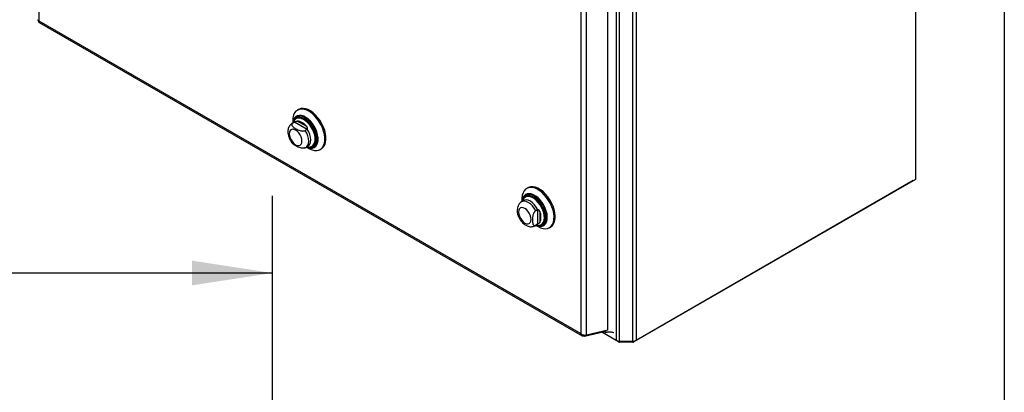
# Model space of a CAD drawing. Header units: inches. Extents: x 0.2 to 10.8, y 0.2 to 8.2.
# Tile 101 of 103: x 9.2 to 10.8, y 5.7 to 6.3. Entities that reach past the tile are written whole.
import ezdxf

# ---------------------------------------------------------------- set-up
doc = ezdxf.new("R2010")
doc.units = ezdxf.units.IN
doc.header["$MEASUREMENT"] = 0
doc.layers.add('DIMENSIONS', color=140, linetype='Continuous')
doc.layers.add('TEXT', color=140, linetype='Continuous')
doc.styles.add('SLDTEXTSTYLE0', font='TXT', dxfattribs={"width": 0.7})
doc.dimstyles.new('SLDDIMSTYLE2', dxfattribs={"dimtxt": 0.084961, "dimasz": 0.13, "dimexe": 0, "dimexo": 0.0625, "dimgap": 0.02124, "dimtad": 0, "dimtih": 1, "dimtoh": 1, "dimlfac": 12, "dimrnd": 1e-09, "dimzin": 4, "dimdsep": 46, "dimtxsty": 'SLDTEXTSTYLE0', "dimsah": 1, "dimcen": 0.09, "dimadec": 0, "dimazin": 1, "dimtfac": 1, "dimtofl": 0, "dimtmove": 0, "dimatfit": 3, "dimfxl": 0, "dimfrac": 2, "dimtolj": 1, "dimtzin": 12, "dimarcsym": 0})

# ---------------------------------------------------------------- blocks, each defined once
blk = doc.blocks.new('_D_20')
at = {"layer": 'DIMENSIONS'}
for p, q in [((7.8987, 5.6155), (7.8987, 6.0079)), ((9.5654, 5.6141), (9.5654, 6.0079)), ((7.8987, 5.8829), (8.4608, 5.8829)), ((8.576, 5.8829), (8.5474, 5.8829)), ((8.5474, 5.8829), (8.5474, 5.7478)), ((8.8991, 5.8829), (8.9276, 5.8829)), ((8.9276, 5.8829), (8.9276, 5.7478)), ((9.5654, 5.8829), (9.0142, 5.8829)), ((8.5474, 5.7478), (8.576, 5.7478)), ((8.9276, 5.7478), (8.8991, 5.7478))]:
    blk.add_line(p, q, dxfattribs=at)
for points in [[(7.8987, 5.8829), (8.0287, 5.8629), (8.0287, 5.9029)], [(9.5654, 5.8829), (9.4354, 5.9029), (9.4354, 5.8629)]]:
    blk.add_solid(points, dxfattribs=at)
at = {"layer": 'DIMENSIONS', "char_height": 0.08333, "attachment_point": 1, "style": 'SLDTEXTSTYLE0'}
for s, insert in [('20.00', (8.576, 6.0093)), ('508.0', (8.576, 5.8553))]:
    blk.add_mtext(s, dxfattribs=dict(at, insert=insert))

msp = doc.modelspace()

# ---------------------------------------------------------------- linework, layer by layer
at = {"color": 7, "linetype": 'Continuous', "lineweight": 25}
for p, q in [((10.6061275, 7.3313167), (10.6061275, 6.0345218)), ((9.1876161, 7.2880728), (9.1876161, 6.291099)), ((10.1489081, 5.7722964), (10.1489081, 6.8248605)), ((10.1539992, 6.8268489), (10.1539992, 5.7735138)), ((10.1222349, 5.7735138), (10.1222349, 6.8200469)), ((10.1273261, 5.7722964), (10.1273261, 6.8189986)), ((10.1081021, 5.7903627), (10.1081021, 6.8030528)), ((10.0645975, 6.7818022), (10.0645975, 5.7848285)), ((10.0738184, 5.7824389), (10.0738184, 6.7832603)), ((9.1876161, 6.291099), (10.0645975, 5.7848285)), ((9.1881707, 6.2883434), (10.0670258, 5.7809911)), ((9.6078126, 6.147604), (9.6059567, 6.1465326)), ((9.6007429, 6.1268543), (9.5973986, 6.1249237)), ((9.5983872, 6.1254012), (9.5974645, 6.1249613)), ((9.5983449, 6.1297089), (9.5983449, 6.12547)), ((9.6011711, 6.1270083), (9.5983872, 6.1254012)), ((9.6018353, 6.127372), (9.60085, 6.1269149)), ((9.6215017, 6.1152716), (9.6011711, 6.1270083)), ((9.6045076, 6.1335735), (9.6041053, 6.1333413)), ((9.6209354, 6.1198845), (9.6054492, 6.1288245)), ((9.6215017, 6.1152716), (9.6187178, 6.1136645)), ((9.6197065, 6.0862811), (9.6230508, 6.0882117)), ((9.6303499, 6.0878794), (9.6307521, 6.0881116)), ((9.6206528, 6.0868274), (9.6243236, 6.0847076)), ((9.6426991, 6.082886), (9.644555, 6.0839574)), ((10.6027334, 6.0325618), (10.1506033, 5.7715527)), ((10.6061275, 6.0345218), (10.1539992, 5.7735138)), ((10.6027334, 6.0325618), (10.6027334, 6.0325625)), ((9.9788, 6.0208672), (9.9769441, 6.0197958)), ((9.9717304, 6.0001175), (9.968386, 5.9981868)), ((9.9693324, 6.0029721), (9.9693324, 5.9987332)), ((9.975495, 6.0068367), (9.9750928, 6.0066045)), ((9.9943874, 5.985247), (9.9916035, 5.9836399)), ((9.9943874, 5.985247), (9.9943874, 5.96177)), ((9.9980992, 5.98245), (9.9980992, 5.9645671)), ((9.9906939, 5.9595442), (9.9940383, 5.9614749)), ((9.9906957, 5.9595453), (9.9916035, 5.9601629)), ((9.9943874, 5.96177), (9.9916035, 5.9601629)), ((9.9916403, 5.9600906), (9.9953111, 5.9579708)), ((9.9940478, 5.9614804), (9.9950345, 5.9621633)), ((10.0013374, 5.9611426), (10.0017396, 5.9613748)), ((10.0136865, 5.9561491), (10.0155424, 5.9572205)), ((10.0704706, 5.7805056), (10.1027862, 5.7879746)), ((10.1081021, 5.7903627), (10.0738184, 5.7824389)), ((10.1256309, 5.7715527), (10.0987858, 5.78705)), ((10.1222349, 5.7735138), (10.0987866, 5.7870502)), ((10.1019942, 5.788951), (10.1042735, 5.7876352)), ((10.1020332, 5.7884093), (10.1049039, 5.7867521)), ((10.1042735, 5.7876352), (10.1038308, 5.7893755)), ((10.1042735, 5.7876352), (10.1042735, 5.7894779)), ((10.1051552, 5.7866638), (10.1051552, 5.7896816)), ((10.0704706, 5.7805056), (10.07074, 5.7824256)), ((10.1256309, 5.7724132), (10.1256309, 5.7715527)), ((10.1489081, 5.7722964), (10.1273261, 5.7722964)), ((10.1273261, 5.7722964), (10.1273261, 5.7711473)), ((10.1489081, 5.7711473), (10.1273261, 5.7711473)), ((10.1489081, 5.7722964), (10.1489081, 5.7711473)), ((10.1506033, 5.7724132), (10.1506033, 5.7715527))]:
    msp.add_line(p, q, dxfattribs=at)
at = {"color": 7, "linetype": 'Continuous', "lineweight": 25, "flags": 128}
for points in [[(9.6243236, 6.0847076), (9.6253741, 6.0841255), (9.6295251, 6.0823112), (9.6335415, 6.081336), (9.6373193, 6.0812251), (9.6407607, 6.0819815), (9.6437764, 6.0835855), (9.6462884, 6.0859956), (9.6482316, 6.0891493), (9.6495558, 6.0929651), (9.6502265, 6.097344), (9.6502265, 6.1021726), (9.6495558, 6.107326), (9.6482316, 6.1126705), (9.6462884, 6.1180679), (9.6437764, 6.1233783), (9.6407607, 6.1284642), (9.6373193, 6.1331938), (9.6335415, 6.1374447), (9.6295251, 6.1411067), (9.6253741, 6.1440851), (9.621196, 6.1463026), (9.617099, 6.1477019), (9.6131892, 6.1482467), (9.6095679, 6.1479229), (9.6063289, 6.1467389), (9.603556, 6.1447254), (9.6013211, 6.1419344), (9.5996821, 6.1384383), (9.5986814, 6.1343277), (9.5983449, 6.1297089), (9.5983449, 6.1297089)], [(9.6207385, 6.0868768), (9.6234358, 6.0858154), (9.6269352, 6.0851082), (9.6301754, 6.0852511), (9.6330521, 6.0862396), (9.635473, 6.0880418), (9.6373602, 6.0905998), (9.6386531, 6.0938315), (9.6393101, 6.0976329), (9.6393101, 6.1018818), (9.6386531, 6.1064418), (9.6373602, 6.1111661), (9.635473, 6.1159031), (9.6330521, 6.1205004), (9.6301754, 6.1248103), (9.6269352, 6.1286942), (9.6234358, 6.1320274), (9.6197896, 6.1347026), (9.6161138, 6.136634), (9.6125266, 6.1377594), (9.6091432, 6.1380426), (9.6060724, 6.1374746), (9.6034129, 6.1360736), (9.6012501, 6.1338847), (9.5996537, 6.1309782), (9.5986748, 6.1274474), (9.5984306, 6.1255194)], [(9.6209227, 6.0869832), (9.6232687, 6.0860818), (9.6267233, 6.0853837), (9.6299221, 6.0855248), (9.632762, 6.0865006), (9.6351519, 6.0882798), (9.637015, 6.0908051), (9.6382913, 6.0939954), (9.6389399, 6.0977482), (9.6389399, 6.1019428), (9.6382913, 6.1064444), (9.637015, 6.1111084), (9.6351519, 6.1157848), (9.632762, 6.1203233), (9.6299221, 6.124578), (9.6267233, 6.1284123), (9.6232687, 6.1317028), (9.6196691, 6.1343439), (9.6160403, 6.1362505), (9.612499, 6.1373615), (9.6091589, 6.1376411), (9.6061273, 6.1370804), (9.6035018, 6.1356974), (9.6013667, 6.1335364), (9.5997907, 6.130667), (9.5988243, 6.1271815), (9.5986148, 6.1256258)], [(9.6242756, 6.0867281), (9.6274463, 6.0863367), (9.6305038, 6.0867577), (9.6331613, 6.0880212), (9.6353284, 6.090084), (9.6369314, 6.092876), (9.6379155, 6.096302), (9.6382473, 6.1002453), (9.6379155, 6.1045718), (9.6369314, 6.1091341), (9.6353284, 6.1137767), (9.6331613, 6.1183417), (9.6305038, 6.1226735), (9.6274463, 6.1266246), (9.624093, 6.1300605), (9.6205582, 6.1328642), (9.6169621, 6.1349402), (9.6134272, 6.1362177), (9.6100739, 6.1366534), (9.6070164, 6.1362324), (9.6043589, 6.1349689), (9.6021918, 6.1329061), (9.6005888, 6.1301142), (9.6000983, 6.1287481)], [(9.644555, 6.0839574), (9.6456323, 6.0846569), (9.6481443, 6.087067), (9.6500876, 6.0902207), (9.6514117, 6.0940365), (9.6520825, 6.0984154), (9.6520825, 6.103244), (9.6514117, 6.1083974), (9.6500876, 6.1137419), (9.6481443, 6.1191393), (9.6456323, 6.1244497), (9.6426166, 6.1295356), (9.6391753, 6.1342652), (9.6353975, 6.1385161), (9.631381, 6.1421781), (9.62723, 6.1451565), (9.6230519, 6.147374), (9.6189549, 6.1487733), (9.6150451, 6.1493181), (9.6114238, 6.1489943), (9.6081848, 6.1478103), (9.6078126, 6.147604)], [(9.6243604, 6.0867261), (9.6255469, 6.086766), (9.6283594, 6.0874551), (9.630742, 6.0889652), (9.6326087, 6.0912418), (9.633892, 6.0942025), (9.6345454, 6.0977403), (9.6345454, 6.1017273), (9.633892, 6.1060196), (9.6326087, 6.1104619), (9.630742, 6.1148936), (9.6283594, 6.1191547), (9.6255469, 6.1230911), (9.6224062, 6.1265605), (9.6190508, 6.1294375), (9.6156019, 6.1316181), (9.6121844, 6.1330237), (9.6089215, 6.1336032), (9.6059314, 6.1333358), (9.603322, 6.1322312), (9.6011876, 6.1303293), (9.5996055, 6.1276988), (9.5989485, 6.1258184)], [(9.6253101, 6.086652), (9.6265072, 6.0866931), (9.6293813, 6.0873973), (9.6318162, 6.0889405), (9.6337237, 6.0912669), (9.6350351, 6.0942924), (9.6357028, 6.0979077), (9.6357028, 6.1019821), (9.6350351, 6.1063683), (9.6337237, 6.1109079), (9.6318162, 6.1154367), (9.6293813, 6.1197911), (9.6265072, 6.1238136), (9.6232978, 6.127359), (9.6198689, 6.130299), (9.6163445, 6.1325274), (9.6128521, 6.1339637), (9.6095178, 6.1345559), (9.6064622, 6.1342827), (9.6037957, 6.1331539), (9.6016146, 6.1312103), (9.5999978, 6.1285222), (9.5997086, 6.1277979)], [(9.6307688, 6.0881213), (9.6322351, 6.0891824), (9.6341427, 6.0915087), (9.635454, 6.0945342), (9.6361217, 6.0981495), (9.6361217, 6.1022239), (9.635454, 6.1066102), (9.6341427, 6.1111497), (9.6322351, 6.1156785), (9.6298003, 6.1200329), (9.6269262, 6.1240555), (9.6237167, 6.1276008), (9.6202878, 6.1305408), (9.6167635, 6.1327693), (9.613271, 6.1342055), (9.6099368, 6.1347978), (9.6068811, 6.1345246), (9.6045243, 6.1335832)], [(9.5927772, 6.1082809), (9.593125, 6.1050293), (9.5941447, 6.1015977), (9.5957669, 6.09822), (9.597881, 6.0951264), (9.6003428, 6.0925276), (9.6029848, 6.0906008), (9.6056267, 6.0894773), (9.6080885, 6.0892337), (9.6102026, 6.0898865), (9.6118248, 6.0913912), (9.6128445, 6.0936454), (9.6131923, 6.0964954), (9.6128445, 6.099747), (9.6118248, 6.1031786), (9.6102026, 6.1065563), (9.6080885, 6.1096499), (9.6056267, 6.1122487), (9.6029848, 6.1141755), (9.6003428, 6.115299), (9.597881, 6.1155426), (9.5957669, 6.1148898), (9.5941447, 6.1133851), (9.593125, 6.1111309), (9.5927772, 6.1082809)], [(9.6196942, 6.086274), (9.6210829, 6.0873016), (9.6228568, 6.0896631), (9.6239557, 6.0927767), (9.6243279, 6.0964954), (9.6239557, 6.1006439), (9.6228568, 6.1050263), (9.6210829, 6.1094358), (9.6187178, 6.1136645)], [(9.6229596, 6.0881599), (9.6243654, 6.0891752), (9.6261725, 6.0915396), (9.6272927, 6.0946735), (9.6276722, 6.0984261), (9.6272927, 6.1026169), (9.6261725, 6.1070442), (9.6243654, 6.111495), (9.6219585, 6.1157552)], [(9.6212564, 6.0871758), (9.6224062, 6.0869228), (9.6243604, 6.0867261)], [(9.9953153, 5.9579683), (9.9994833, 5.9559508), (10.0035433, 5.9547625), (10.0073902, 5.9544344), (10.0109244, 5.954975), (10.0140543, 5.9563701), (10.0166988, 5.9585837), (10.0187896, 5.9615585), (10.0202724, 5.9652174), (10.0211088, 5.9694656), (10.0212772, 5.9741931), (10.0207731, 5.9792775), (10.0196098, 5.9845872), (10.0178172, 5.9899844), (10.0154418, 5.9953296), (10.0125452, 6.0004843), (10.0092023, 6.0053148), (10.0054998, 6.0096963), (10.0015334, 6.0135151), (9.9974061, 6.0166723), (9.9932246, 6.0190862), (9.9890972, 6.0206943), (9.9851309, 6.021455), (9.9814283, 6.0213484), (9.9780854, 6.0203774), (9.9751888, 6.0185672), (9.9728134, 6.0159646), (9.9710209, 6.0126369), (9.9698575, 6.0086705), (9.9693535, 6.004168), (9.9693324, 6.0029721)], [(9.9917259, 5.96014), (9.9935209, 5.9593861), (9.9970678, 5.9584689), (10.0003829, 5.9583987), (10.0033597, 5.9591777), (10.0059025, 5.9607809), (10.0079295, 5.9631568), (10.0093756, 5.9662289), (10.0101944, 5.9698987), (10.0103595, 5.9740481), (10.0098656, 5.9785437), (10.0087285, 5.983241), (10.0069849, 5.9879892), (10.0046908, 5.9926355), (10.0019199, 5.9970307), (9.9987612, 6.0010334), (9.9953164, 6.0045151), (9.991696, 6.0073637), (9.9880165, 6.0094879), (9.9843962, 6.0108192), (9.9809513, 6.0113149), (9.9777926, 6.0109591), (9.9750217, 6.0097631), (9.9727276, 6.0077655), (9.970984, 6.0050305), (9.969847, 6.0016459), (9.969418, 5.9987826)], [(9.9919101, 5.9602463), (9.9933654, 5.9596486), (9.9968669, 5.9587431), (10.0001396, 5.9586738), (10.0030783, 5.9594428), (10.0055886, 5.9610255), (10.0075896, 5.963371), (10.0090173, 5.9664039), (10.0098256, 5.9700268), (10.0099885, 5.9741231), (10.009501, 5.9785612), (10.0083785, 5.9831985), (10.0066572, 5.9878859), (10.0043924, 5.9924728), (10.0016569, 5.9968118), (9.9985386, 6.0007633), (9.9951378, 6.0042005), (9.9915638, 6.0070127), (9.9879313, 6.0091096), (9.9843573, 6.0104239), (9.9809564, 6.0109133), (9.9778382, 6.010562), (9.9751027, 6.0093814), (9.9728379, 6.0074094), (9.9711166, 6.0047093), (9.9699941, 6.001368), (9.9696022, 5.9988889)], [(9.9959512, 5.9598446), (9.9967871, 5.9597109), (10.0000062, 5.9597035), (10.002876, 5.9605494), (10.0052987, 5.9622196), (10.0071918, 5.9646574), (10.0084908, 5.9677797), (10.0091516, 5.9714802), (10.0091516, 5.9756328), (10.0084908, 5.9800962), (10.0071918, 5.9847184), (10.0052987, 5.9893419), (10.002876, 5.9938093), (10.0000062, 5.9979685), (9.9967871, 6.0016779), (9.9933283, 6.004811), (9.9897475, 6.0072613), (9.9861668, 6.0089453), (9.982708, 6.0098056), (9.9794889, 6.009813), (9.9766191, 6.0089671), (9.9741964, 6.0072968), (9.9723033, 6.0048591), (9.9711702, 6.0022785)], [(9.9953558, 5.9599696), (9.998249, 5.9600518), (10.0010224, 5.9609693), (10.003333, 5.9627147), (10.0050971, 5.9652248), (10.0062512, 5.9684089), (10.0067533, 5.9721519), (10.0065854, 5.9763186), (10.0057536, 5.9807584), (10.0042878, 5.9853107), (10.0022412, 5.9898111), (9.9996876, 5.9940969), (9.9967194, 5.9980132), (9.9934438, 6.0014185), (9.9899792, 6.0041896), (9.9864509, 6.0062265), (9.9829863, 6.0074554), (9.9797107, 6.0078321), (9.9767425, 6.0073428), (9.9741889, 6.0060053), (9.9726996, 6.0045907)], [(10.0017563, 5.9613845), (10.0037519, 5.9629565), (10.0055161, 5.9654666), (10.0066701, 5.9686507), (10.0071722, 5.9723938), (10.0070043, 5.9765605), (10.0061725, 5.9810002), (10.0047068, 5.9855525), (10.0026601, 5.9900529), (10.0001065, 5.9943387), (9.9971383, 5.998255), (9.9938627, 6.0016603), (9.9903982, 6.0044314), (9.9868698, 6.0064683), (9.9834053, 6.0076973), (9.9801297, 6.0080739), (9.9771614, 6.0075847), (9.9755117, 6.0068463)], [(10.0155424, 5.9572205), (10.0159102, 5.9574415), (10.0185548, 5.9596551), (10.0206455, 5.9626299), (10.0221283, 5.9662888), (10.0229647, 5.970537), (10.0231331, 5.9752645), (10.0226291, 5.9803489), (10.0214657, 5.9856586), (10.0196731, 5.9910558), (10.0172977, 5.996401), (10.0144011, 6.0015557), (10.0110582, 6.0063862), (10.0073557, 6.0107677), (10.0033894, 6.0145865), (9.999262, 6.0177437), (9.9950805, 6.0201576), (9.9909531, 6.0217657), (9.9869868, 6.0225264), (9.9832843, 6.0224198), (9.9799414, 6.0214488), (9.9788, 6.0208672)], [(9.9916035, 5.9836399), (9.9891239, 5.9878025), (9.986192, 5.9915434), (9.9829464, 5.9946861), (9.97954, 5.9970823), (9.9761336, 5.998619), (9.9728879, 5.9992237), (9.9699561, 5.9988678), (9.9683821, 5.9981845)], [(9.9950345, 5.9854008), (9.9925486, 5.9896154), (9.9895976, 5.9934056), (9.9863237, 5.9965892), (9.9828843, 5.999013), (9.979445, 6.0005603), (9.976171, 6.0011567), (9.9732201, 6.0007734), (9.9717414, 6.0001238)], [(9.9922438, 5.960439), (9.9942035, 5.9600673), (9.9972724, 5.9601226), (9.9999864, 5.9610205), (10.0022475, 5.9627285), (10.0039739, 5.9651848), (10.0051031, 5.9683006), (10.0055945, 5.9719635), (10.0054302, 5.9760409), (10.0046162, 5.9803855), (10.0031819, 5.9848403), (10.0011791, 5.9892442), (9.9986803, 5.9934382), (9.9957756, 5.9972706), (9.9925702, 6.0006029), (9.9891799, 6.0033146), (9.9857272, 6.0053078), (9.9823368, 6.0065105), (9.9791314, 6.0068791), (9.9762268, 6.0064003), (9.973728, 6.0050915), (9.9722429, 6.0036743)], [(9.9739722, 5.963864), (9.9766141, 5.9627405), (9.979076, 5.9624968), (9.98119, 5.9631496), (9.9828122, 5.9646544), (9.983832, 5.9669086), (9.9841798, 5.9697586), (9.983832, 5.9730102), (9.9828122, 5.9764418), (9.98119, 5.9798194), (9.979076, 5.9829131), (9.9766141, 5.9855119), (9.9739722, 5.9874387), (9.9713303, 5.9885622), (9.9688684, 5.9888058), (9.9667543, 5.988153), (9.9651322, 5.9866482), (9.9641124, 5.984394), (9.9637646, 5.981544), (9.9641124, 5.9782925), (9.9651322, 5.9748609), (9.9667543, 5.9714832), (9.9688684, 5.9683895), (9.9713303, 5.9657908), (9.9739722, 5.963864)]]:
    msp.add_lwpolyline(points, dxfattribs=at)
at = {"color": 7, "linetype": 'Continuous', "lineweight": 25}
for centre, radius, start, end in [((9.6039148, 6.1082836), 0.0205981, 34.2774944, 85.7278821), ((9.9815976, 5.9960994), 0.012037, 141.001653, 165.6557835), ((9.9795378, 5.9735085), 0.0206028, 334.2788834, 25.7211166), ((10.1271186, 5.7826832), 0.0103889, 241.9597609, 271.1440967), ((10.127257, 5.7746058), 0.0034592, 241.9597609, 271.1440967), ((10.1491155, 5.7826832), 0.0103889, 268.8559033, 298.0402391), ((10.1489771, 5.7746058), 0.0034592, 268.8559033, 298.0402391)]:
    msp.add_arc(centre, radius, start, end, dxfattribs=at)
msp.add_ellipse((10.1049039, 5.7875219), major_axis=(-0.0004714, 0.0008165), ratio=0.577334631, start_param=1.116970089, end_param=2.742608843, dxfattribs=at)
for points, knots in [([(9.1876161, 6.291099), (9.1870972, 6.2913149), (9.1860594, 6.2917465), (9.1854431, 6.2924749), (9.1855647, 6.2928729), (9.185589, 6.2929523)], [0, 0, 0, 0, 0.444633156, 0.889266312, 1, 1, 1, 1]), ([(9.188208, 6.2884162), (9.1881271, 6.288435), (9.1877214, 6.2885288), (9.1873986, 6.2894269), (9.1875436, 6.2905417), (9.1876161, 6.291099)], [0, 0, 0, 0, 0.110825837, 0.555412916, 1, 1, 1, 1]), ([(9.6052297, 6.1353995), (9.6050187, 6.1352897), (9.6039015, 6.1347078), (9.6023608, 6.1330664), (9.6013721, 6.1313209), (9.6009045, 6.1304953)], [0, 0, 0, 0, 0.10927901, 0.57871392, 1, 1, 1, 1]), ([(9.5975585, 6.1249011), (9.5972235, 6.124744), (9.5959157, 6.1241308), (9.5941035, 6.1223382), (9.59227, 6.1197398), (9.5910738, 6.116719), (9.5905368, 6.1139293), (9.5904883, 6.1121363), (9.5904709, 6.1114951)], [0, 0, 0, 0, 0.069744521, 0.272252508, 0.470328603, 0.671516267, 0.882534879, 1, 1, 1, 1]), ([(9.5983872, 6.1254012), (9.5981185, 6.125246), (9.5978854, 6.1250769), (9.597485, 6.1247128), (9.5973164, 6.1245152), (9.5970537, 6.1241078), (9.5969587, 6.1238987), (9.5968335, 6.1234708), (9.5968038, 6.1232514), (9.5968031, 6.122603), (9.5969179, 6.1221715), (9.5973103, 6.1213343), (9.5975835, 6.1209342), (9.5982365, 6.1201598), (9.5986195, 6.1197836), (9.5994436, 6.1190659), (9.599886, 6.1187224), (9.6012737, 6.1177225), (9.6022757, 6.1170949), (9.6043721, 6.1158861), (9.6054716, 6.1153025), (9.6077989, 6.1142321), (9.6090384, 6.1137415), (9.6110399, 6.1131863), (9.6117373, 6.1130301), (9.6131812, 6.1128102), (9.6139194, 6.1127472), (9.6154182, 6.1127536), (9.6161467, 6.112822), (9.6171991, 6.1130506), (9.6175363, 6.1131473), (9.6181604, 6.1133768), (9.6184509, 6.1135104), (9.6187178, 6.1136645)], [0, 0, 0, 0, 0.03125, 0.03125, 0.0625, 0.0625, 0.09375, 0.09375, 0.125, 0.125, 0.1875, 0.1875, 0.25, 0.25, 0.3125, 0.3125, 0.375, 0.375, 0.5, 0.5, 0.625, 0.625, 0.75, 0.75, 0.8125, 0.8125, 0.875, 0.875, 0.9375, 0.9375, 0.96875, 0.96875, 1, 1, 1, 1]), ([(9.6018353, 6.127372), (9.6021873, 6.1275559), (9.6025368, 6.1277551), (9.6032085, 6.1281186), (9.6035301, 6.1282814), (9.6041282, 6.1285375), (9.6044108, 6.1286343), (9.6049489, 6.1287697), (9.605203, 6.1288085), (9.6054492, 6.1288245)], [0, 0, 0, 0, 0.25, 0.25, 0.5, 0.5, 0.75, 0.75, 1, 1, 1, 1]), ([(9.6219585, 6.1157552), (9.6221157, 6.1160515), (9.6222018, 6.1164027), (9.6222306, 6.1171374), (9.6221727, 6.1175193), (9.6219542, 6.1182467), (9.6217934, 6.1185995), (9.6214063, 6.119269), (9.6211817, 6.1195841), (9.6209354, 6.1198845)], [0, 0, 0, 0, 0.25, 0.25, 0.5, 0.5, 0.75, 0.75, 1, 1, 1, 1]), ([(9.5904709, 6.1114951), (9.5904955, 6.1107239), (9.5905619, 6.1086343), (9.5912363, 6.1051491), (9.5925977, 6.1011288), (9.5945558, 6.0972848), (9.5964358, 6.0943571), (9.5977697, 6.0929261), (9.5981473, 6.092521)], [0, 0, 0, 0, 0.11742855, 0.318205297, 0.519054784, 0.719548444, 0.920610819, 1, 1, 1, 1]), ([(9.6178763, 6.085472), (9.6176387, 6.0853682), (9.6168927, 6.0850424), (9.6150788, 6.0848412), (9.6122936, 6.0849688), (9.6087169, 6.085918), (9.6049637, 6.0876403), (9.6016308, 6.0896308), (9.5991864, 6.0912438), (9.5984131, 6.0922486), (9.5981802, 6.0925512)], [0, 0, 0, 0, 0.035030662, 0.109963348, 0.210585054, 0.363124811, 0.566435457, 0.775260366, 0.932325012, 1, 1, 1, 1]), ([(9.62516, 6.0866134), (9.6251733, 6.0866101), (9.6263844, 6.0863071), (9.628686, 6.0864976), (9.6314346, 6.0870053), (9.6327822, 6.0878657), (9.6332104, 6.0881392)], [0, 0, 0, 0, 0.004606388, 0.417710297, 0.814951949, 1, 1, 1, 1]), ([(9.6178633, 6.0855053), (9.6183806, 6.0856499), (9.6190287, 6.0858312), (9.6195599, 6.08623), (9.6196671, 6.0863105)], [0, 0, 0, 0, 0.798148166, 1, 1, 1, 1]), ([(9.9762073, 6.0086453), (9.9755949, 6.008234), (9.974135, 6.0072533), (9.972408, 6.0050317), (9.971588, 6.0030911), (9.9711883, 6.0021451)], [0, 0, 0, 0, 0.27020322, 0.644222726, 1, 1, 1, 1]), ([(9.9630388, 5.9763645), (9.962947, 5.9765557), (9.9623704, 5.9777564), (9.9622551, 5.9808763), (9.9621998, 5.9847502), (9.962563, 5.9885586), (9.9633133, 5.991757), (9.9645441, 5.9944491), (9.965701, 5.9961928), (9.9665248, 5.9968105), (9.9667654, 5.996991)], [0, 0, 0, 0, 0.038457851, 0.241553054, 0.450156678, 0.607054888, 0.764903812, 0.861828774, 0.959634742, 1, 1, 1, 1]), ([(9.9684223, 5.9981068), (9.9681461, 5.9979884), (9.967524, 5.9977215), (9.967047, 5.9972395), (9.9667818, 5.9969716)], [0, 0, 0, 0, 0.443995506, 1, 1, 1, 1]), ([(9.9630128, 5.9763571), (9.9631372, 5.97594), (9.9636608, 5.9741848), (9.9651797, 5.9711915), (9.9674969, 5.9675363), (9.9703107, 5.9642697), (9.9730569, 5.9618456), (9.9749067, 5.960693), (9.9756033, 5.9602589)], [0, 0, 0, 0, 0.062611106, 0.263506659, 0.464694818, 0.667844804, 0.874912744, 1, 1, 1, 1]), ([(9.9916035, 5.9836399), (9.9913348, 5.9834848), (9.9910718, 5.9832984), (9.9905562, 5.9828677), (9.9903008, 5.9826201), (9.9898165, 5.9820848), (9.9895879, 5.9817984), (9.9891546, 5.9811927), (9.9889498, 5.9808721), (9.9883879, 5.9798996), (9.9880716, 5.9792193), (9.9875426, 5.9778499), (9.9873327, 5.9771709), (9.9869884, 5.9758205), (9.9868541, 5.9751456), (9.9866446, 5.973831), (9.9865683, 5.973188), (9.9863961, 5.9712874), (9.9863535, 5.9700564), (9.9863548, 5.9676377), (9.986399, 5.9664448), (9.9866356, 5.964167), (9.9868304, 5.9630732), (9.9873503, 5.9616623), (9.9875637, 5.9612267), (9.9880952, 5.9604799), (9.9884097, 5.9601723), (9.9891647, 5.9597491), (9.9895882, 5.9596414), (9.9903124, 5.9596804), (9.9905647, 5.9597281), (9.9910756, 5.9598923), (9.9913365, 5.9600088), (9.9916035, 5.9601629)], [0, 0, 0, 0, 0.03125, 0.03125, 0.0625, 0.0625, 0.09375, 0.09375, 0.125, 0.125, 0.1875, 0.1875, 0.25, 0.25, 0.3125, 0.3125, 0.375, 0.375, 0.5, 0.5, 0.625, 0.625, 0.75, 0.75, 0.8125, 0.8125, 0.875, 0.875, 0.9375, 0.9375, 0.96875, 0.96875, 1, 1, 1, 1]), ([(9.9980992, 5.98245), (9.9979623, 5.9828131), (9.9978022, 5.9831638), (9.9974198, 5.9838286), (9.9971939, 5.9841468), (9.996671, 5.9847031), (9.9963695, 5.9849439), (9.9957207, 5.9852862), (9.9953699, 5.9853887), (9.9950345, 5.9854008)], [0, 0, 0, 0, 0.25, 0.25, 0.5, 0.5, 0.75, 0.75, 1, 1, 1, 1]), ([(9.9756033, 5.9602589), (9.9762936, 5.9598899), (9.9780371, 5.9589581), (9.9809386, 5.9580438), (9.9842357, 5.9576798), (9.9873614, 5.9581224), (9.9895643, 5.9587901), (9.9905315, 5.9594934), (9.9906676, 5.9595924)], [0, 0, 0, 0, 0.144621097, 0.365225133, 0.573040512, 0.772395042, 0.967976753, 1, 1, 1, 1]), ([(9.9980992, 5.9645671), (9.9979623, 5.964362), (9.9978022, 5.9641621), (9.9974198, 5.9637669), (9.9971939, 5.9635694), (9.996671, 5.9631773), (9.9963695, 5.9629805), (9.9957207, 5.9625814), (9.9953699, 5.9623763), (9.9950345, 5.9621633)], [0, 0, 0, 0, 0.25, 0.25, 0.5, 0.5, 0.75, 0.75, 1, 1, 1, 1]), ([(9.9954463, 5.9600735), (9.9962853, 5.9599259), (9.9981784, 5.9595928), (10.0010231, 5.959893), (10.0028355, 5.9606786), (10.0037295, 5.9610662)], [0, 0, 0, 0, 0.287368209, 0.648483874, 1, 1, 1, 1]), ([(10.0645975, 5.7848285), (10.0651899, 5.7843262), (10.0658866, 5.7838842), (10.0674051, 5.7831548), (10.0682266, 5.7828674), (10.0698957, 5.7824625), (10.070743, 5.7823449), (10.0723614, 5.7822746), (10.0731322, 5.7823218), (10.0738184, 5.7824389)], [0, 0, 0, 0, 0.25, 0.25, 0.5, 0.5, 0.75, 0.75, 1, 1, 1, 1]), ([(10.0704706, 5.7805056), (10.0697484, 5.7803678), (10.0690445, 5.7803592), (10.0677408, 5.7806112), (10.0671412, 5.7808718), (10.066102, 5.7816405), (10.0656625, 5.7821485), (10.0649796, 5.7833605), (10.0647363, 5.7840642), (10.0645975, 5.7848285)], [0, 0, 0, 0, 0.25, 0.25, 0.5, 0.5, 0.75, 0.75, 1, 1, 1, 1]), ([(10.1181733, 5.7858838), (10.1180868, 5.7859171), (10.1162972, 5.786606), (10.1131621, 5.7874842), (10.1100994, 5.7873979), (10.1085596, 5.7869866), (10.1072736, 5.7868497), (10.106051, 5.7867424), (10.1051552, 5.7866638)], [0, 0, 0, 0, 0.019872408, 0.411212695, 0.702569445, 0.712636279, 0.789430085, 1, 1, 1, 1])]:
    msp.add_open_spline(points, degree=3, knots=knots, dxfattribs=at)
for points in [[(9.6011711, 6.1270083), (9.6013666, 6.1271211), (9.6015935, 6.1272457), (9.6018353, 6.127372)], [(9.6215017, 6.1152716), (9.6216972, 6.1153845), (9.6218505, 6.1155515), (9.6219585, 6.1157552)], [(9.9950345, 5.9854008), (9.9948044, 5.9854091), (9.9945827, 5.9853598), (9.9943874, 5.985247)], [(9.9950345, 5.9621633), (9.9948044, 5.9620172), (9.9945827, 5.9618828), (9.9943874, 5.96177)]]:
    msp.add_open_spline(points, degree=3, dxfattribs=at)
at = {"layer": 'TEXT'}
msp.add_line((10.75, 8.25), (10.75, 0.25), dxfattribs=at)

# ---------------------------------------------------------------- dimensions: what is measured, and where the dimension line sits
at = {"layer": 'DIMENSIONS'}
dim = msp.add_linear_dim(base=(9.5654132, 5.8828762), p1=(7.8987465, 5.5655408), p2=(9.5654132, 5.5641419), dimstyle='SLDDIMSTYLE2', dxfattribs=at)
dim.commit()
dim.dimension.update_dxf_attribs({"geometry": '_D_20', "text_midpoint": (8.737525, 5.8828762), "dimtype": 160})

doc.saveas('drawing.dxf')
